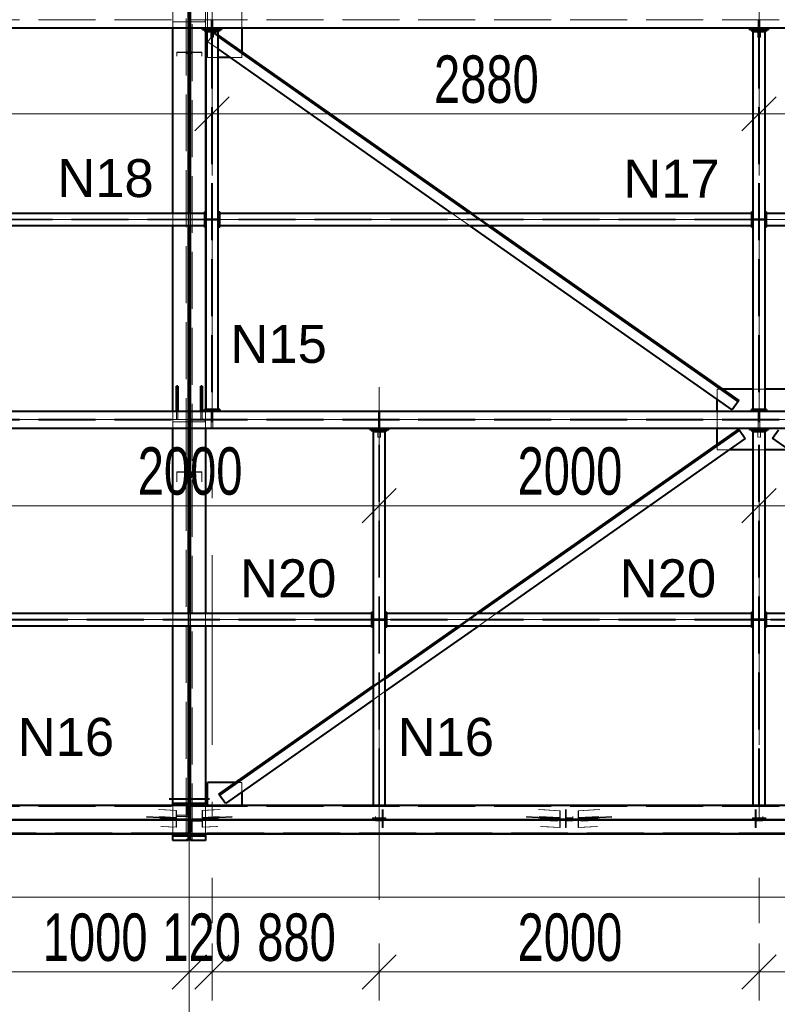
# Model space of a CAD drawing. Header units: metres. Extents: x 217 to 322, y -6 to 53.
# Tile 24 of 39: x 251.2 to 255.19, y 37.94 to 43.12. Entities that reach past the tile are written whole.
import ezdxf

# ---------------------------------------------------------------- set-up
doc = ezdxf.new("R2010")
doc.units = ezdxf.units.M
for name, pattern in [('__RA_15', [1.7, 1, -0.3, 0.1, -0.3]), ('__RA_2', [0.4, 0.3, -0.1]), ('__RA_4', [0.6, 0.3, -0.1, 0, -0.1, 0, -0.1])]:
    doc.linetypes.add(name, pattern=pattern)
for name, color, linetype, lineweight in [('OSY', 204, '__RA_15', 13), ('POPIS', 7, 'Continuous', 13), ('Standard', 7, 'Continuous', 40), ('VYZTUZ', 11, 'Continuous', 50)]:
    doc.layers.add(name, color=color, linetype=linetype, lineweight=lineweight)
doc.styles.add('ARIAL', font='ARIAL.TTF')

msp = doc.modelspace()

# ---------------------------------------------------------------- linework, layer by layer
at = {"layer": 'OSY', "color": 204, "linetype": 'Continuous', "lineweight": 13}
for p, q in [((252.0971, 36.1652), (252.0971, 47.9132)), ((227.8694, 42.0713), (266.4974, 42.0713)), ((223.0094, 41.0174), (268.4574, 41.0174)), ((227.8694, 39.9636), (266.4974, 39.9636)), ((223.0094, 38.9097), (268.4574, 38.9097))]:
    msp.add_line(p, q, dxfattribs=at)
at = {"layer": 'OSY', "color": 204, "linetype": '__RA_15', "lineweight": 13}
for p, q in [((252.2171, 45.4037), (252.2171, 38.3637)), ((255.0971, 45.4037), (255.0971, 38.3637)), ((253.0971, 41.1883), (253.0971, 38.3637))]:
    msp.add_line(p, q, dxfattribs=at)
at = {"layer": 'Standard', "color": 136, "linetype": '__RA_2', "lineweight": 18}
for p, q in [((252.0811, 46.7305), (252.0811, 38.8002)), ((252.1131, 38.8002), (252.1131, 46.7305)), ((252.0111, 43.1223), (252.0111, 43.1701)), ((252.1831, 43.1701), (252.1831, 43.0801)), ((252.1931, 43.0801), (252.1931, 43.1701)), ((252.3731, 43.1701), (252.3731, 43.0801)), ((246.1031, 43.1223), (252.0911, 43.1223)), ((252.0111, 43.1123), (252.0111, 43.1223)), ((252.0111, 43.0801), (252.0111, 43.1123)), ((252.0111, 43.1123), (252.0911, 43.1123)), ((252.1031, 43.1223), (258.0911, 43.1223)), ((252.1031, 43.1123), (252.1811, 43.1123)), ((252.1811, 43.1223), (252.1811, 43.1123)), ((252.2131, 43.1223), (252.2131, 43.1123)), ((252.2131, 43.1123), (252.2211, 43.1123)), ((252.2131, 43.0801), (252.2131, 43.1123)), ((252.2211, 43.1123), (252.2211, 43.1223)), ((252.2211, 43.1123), (252.2211, 43.0801)), ((255.0931, 43.1223), (255.0931, 43.1123)), ((255.0931, 43.1123), (255.1011, 43.1123)), ((255.0931, 43.0801), (255.0931, 43.1123)), ((255.1011, 43.1123), (255.1011, 43.1223)), ((255.1011, 43.1123), (255.1011, 43.0801)), ((252.1831, 43.0801), (252.1831, 43.0721)), ((252.1931, 43.0721), (252.1931, 43.0801)), ((252.1931, 43.0671), (252.1931, 43.0721)), ((252.1931, 42.9251), (252.1931, 43.0621)), ((252.1954, 43.0072), (252.2264, 43.0514)), ((252.2099, 43.0621), (252.2099, 43.0321)), ((252.2149, 43.0621), (252.2149, 41.0704)), ((252.2193, 43.0621), (252.2193, 41.0704)), ((252.2243, 43.0321), (252.2243, 43.0621)), ((252.2264, 43.0514), (252.2299, 43.0563)), ((252.2491, 43.0354), (252.2264, 43.0514)), ((252.2299, 43.0563), (252.2491, 43.0428)), ((255.0899, 43.0621), (255.0899, 43.0321)), ((255.0949, 43.0621), (255.0949, 41.0704)), ((255.0993, 43.0621), (255.0993, 41.0704)), ((255.1043, 43.0321), (255.1043, 43.0621)), ((252.2491, 42.9694), (252.1954, 43.0072)), ((252.2099, 43.0321), (252.2149, 43.0321)), ((252.2193, 43.0321), (252.2243, 43.0321)), ((255.0899, 43.0321), (255.0949, 43.0321)), ((255.0993, 43.0321), (255.1043, 43.0321)), ((252.0851, 42.9532), (252.0311, 42.9532)), ((252.0311, 42.9532), (252.0311, 42.9505)), ((252.0311, 42.9505), (252.0311, 42.9309)), ((252.0311, 42.9505), (252.0911, 42.9505)), ((252.0851, 42.9555), (252.0851, 42.9532)), ((252.0851, 42.9442), (252.0851, 42.9532)), ((252.1031, 42.9505), (252.1631, 42.9505)), ((252.1091, 42.9532), (252.1091, 42.9555)), ((252.1631, 42.9532), (252.1091, 42.9532)), ((252.1091, 42.9532), (252.1091, 42.9442)), ((252.1631, 42.9505), (252.1631, 42.9532)), ((252.1631, 42.9309), (252.1631, 42.9505)), ((252.3731, 42.9556), (252.3731, 42.9483)), ((252.3731, 42.9483), (252.3731, 42.9251)), ((252.2491, 42.9251), (252.1931, 42.9251)), ((252.3731, 42.9251), (252.3122, 42.9251)), ((252.1771, 42.0735), (249.1371, 42.0735)), ((252.1771, 42.0691), (249.1371, 42.0691)), ((252.0111, 42.0393), (252.0111, 42.1033)), ((252.0911, 42.1033), (252.0911, 42.0393)), ((252.1031, 42.0393), (252.1031, 42.1033)), ((252.1831, 42.1113), (252.1831, 42.0313)), ((252.1851, 42.0753), (252.2049, 42.0753)), ((252.2049, 42.0673), (252.1851, 42.0673)), ((252.2149, 42.0753), (252.2049, 42.0753)), ((252.2049, 42.0753), (252.2049, 42.0673)), ((252.2049, 42.0673), (252.2149, 42.0673)), ((252.2293, 42.0753), (252.2193, 42.0753)), ((252.2193, 42.0673), (252.2293, 42.0673)), ((252.2293, 42.0673), (252.2293, 42.0753)), ((252.2293, 42.0753), (252.2491, 42.0753)), ((252.2491, 42.0673), (252.2293, 42.0673)), ((255.0571, 42.0735), (252.2571, 42.0735)), ((255.0571, 42.0691), (252.2571, 42.0691)), ((253.5731, 42.0393), (253.482, 42.1033)), ((253.667, 42.0393), (253.5759, 42.1033)), ((253.5864, 42.1033), (253.6775, 42.0393)), ((255.0651, 42.0753), (255.0849, 42.0753)), ((255.0849, 42.0673), (255.0651, 42.0673)), ((255.0949, 42.0753), (255.0849, 42.0753)), ((255.0849, 42.0753), (255.0849, 42.0673)), ((255.0849, 42.0673), (255.0949, 42.0673)), ((255.1093, 42.0753), (255.0993, 42.0753)), ((255.0993, 42.0673), (255.1093, 42.0673)), ((255.1093, 42.0673), (255.1093, 42.0753)), ((255.1093, 42.0753), (255.1291, 42.0753)), ((255.1291, 42.0673), (255.1093, 42.0673)), ((257.9371, 42.0735), (255.1371, 42.0735)), ((257.9371, 42.0691), (255.1371, 42.0691)), ((254.8938, 41.1774), (254.8771, 41.1774)), ((254.8771, 41.1231), (254.8771, 41.1774)), ((254.9042, 41.1774), (254.8938, 41.1774)), ((255.1291, 41.1774), (255.0651, 41.1774)), ((252.0291, 41.0806), (252.0371, 41.0806)), ((252.1571, 41.0806), (252.1651, 41.0806)), ((252.0111, 41.0146), (252.0111, 41.0624)), ((252.0291, 41.0202), (252.0291, 41.0624)), ((252.0371, 41.0624), (252.0371, 41.0202)), ((252.1571, 41.0202), (252.1571, 41.0624)), ((252.1651, 41.0624), (252.1651, 41.0202)), ((252.1831, 41.0704), (252.1831, 41.0624)), ((252.1831, 41.0624), (252.1831, 40.9724)), ((252.2131, 41.0302), (252.2131, 41.0624)), ((252.2211, 41.0302), (252.2131, 41.0302)), ((252.2131, 41.0302), (252.2131, 41.0202)), ((252.2211, 41.0624), (252.2211, 41.0302)), ((252.2211, 41.0202), (252.2211, 41.0302)), ((253.0931, 41.0302), (253.0931, 41.0624)), ((253.1011, 41.0302), (253.0931, 41.0302)), ((253.0931, 41.0302), (253.0931, 41.0202)), ((253.1011, 41.0624), (253.1011, 41.0302)), ((253.1011, 41.0202), (253.1011, 41.0302)), ((254.8771, 40.9724), (254.8771, 41.0624)), ((255.0931, 41.0302), (255.0931, 41.0624)), ((255.1011, 41.0302), (255.0931, 41.0302)), ((255.0931, 41.0302), (255.0931, 41.0202)), ((255.1011, 41.0624), (255.1011, 41.0302)), ((255.1011, 41.0202), (255.1011, 41.0302)), ((246.1031, 41.0202), (252.0911, 41.0202)), ((246.1031, 41.0146), (252.0911, 41.0146)), ((252.0111, 41.0046), (252.0111, 41.0146)), ((252.0111, 40.9724), (252.0111, 41.0046)), ((252.0111, 41.0046), (252.0911, 41.0046)), ((252.1031, 41.0202), (258.0911, 41.0202)), ((252.1031, 41.0146), (258.0911, 41.0146)), ((252.1031, 41.0046), (252.1811, 41.0046)), ((252.1811, 41.0146), (252.1811, 41.0046)), ((252.2131, 41.0146), (252.2131, 41.0046)), ((252.2131, 41.0046), (252.2211, 41.0046)), ((252.2131, 40.9724), (252.2131, 41.0046)), ((252.2211, 41.0046), (252.2211, 41.0146)), ((252.2211, 41.0046), (252.2211, 40.9724)), ((253.0931, 41.0146), (253.0931, 41.0046)), ((253.0931, 41.0046), (253.1011, 41.0046)), ((253.0931, 40.9724), (253.0931, 41.0046)), ((253.1011, 41.0046), (253.1011, 41.0146)), ((253.1011, 41.0046), (253.1011, 40.9724)), ((255.0931, 41.0146), (255.0931, 41.0046)), ((255.0931, 41.0046), (255.1011, 41.0046)), ((255.0931, 40.9724), (255.0931, 41.0046)), ((255.1011, 41.0046), (255.1011, 41.0146)), ((255.1011, 41.0046), (255.1011, 40.9724)), ((253.0899, 40.9544), (253.0899, 40.9244)), ((253.0899, 40.9244), (253.0949, 40.9244)), ((253.0949, 38.9847), (253.0949, 40.9544)), ((253.0993, 38.9847), (253.0993, 40.9544)), ((253.0993, 40.9244), (253.1043, 40.9244)), ((253.1043, 40.9244), (253.1043, 40.9544)), ((255.0899, 40.9544), (255.0899, 40.9244)), ((255.0899, 40.9244), (255.0949, 40.9244)), ((255.0949, 38.9847), (255.0949, 40.9544)), ((255.0993, 38.9847), (255.0993, 40.9544)), ((255.0993, 40.9244), (255.1043, 40.9244)), ((255.1043, 40.9244), (255.1043, 40.9544)), ((254.8771, 40.88), (254.8771, 40.8873)), ((254.8771, 40.8574), (254.8771, 40.88)), ((254.939, 40.8574), (254.8771, 40.8574)), ((255.1291, 40.8574), (255.0651, 40.8574)), ((252.0851, 40.7416), (252.0311, 40.7416)), ((252.0311, 40.7416), (252.0311, 40.7399)), ((252.0311, 40.7399), (252.0311, 40.6888)), ((252.0311, 40.7399), (252.0911, 40.7399)), ((252.0851, 40.7442), (252.0851, 40.7416)), ((252.0851, 40.7103), (252.0851, 40.7416)), ((252.1031, 40.7399), (252.1631, 40.7399)), ((252.1091, 40.7416), (252.1091, 40.7442)), ((252.1631, 40.7416), (252.1091, 40.7416)), ((252.1091, 40.7416), (252.1091, 40.7103)), ((252.1631, 40.7399), (252.1631, 40.7416)), ((252.1631, 40.6888), (252.1631, 40.7399)), ((252.0111, 39.9316), (252.0111, 39.9956)), ((252.0911, 39.9956), (252.0911, 39.9316)), ((252.1031, 39.9316), (252.1031, 39.9956)), ((252.1831, 39.9956), (252.1831, 39.9316)), ((253.5168, 39.9316), (253.6079, 39.9956)), ((253.6183, 39.9956), (253.5272, 39.9316)), ((253.7123, 39.9956), (253.6212, 39.9316)), ((253.0571, 39.9658), (251.1371, 39.9658)), ((253.0571, 39.9614), (251.1371, 39.9614)), ((253.0651, 39.9676), (253.0849, 39.9676)), ((253.0849, 39.9596), (253.0651, 39.9596)), ((253.0949, 39.9676), (253.0849, 39.9676)), ((253.0849, 39.9676), (253.0849, 39.9596)), ((253.0849, 39.9596), (253.0949, 39.9596)), ((253.1093, 39.9676), (253.0993, 39.9676)), ((253.0993, 39.9596), (253.1093, 39.9596)), ((253.1093, 39.9596), (253.1093, 39.9676)), ((253.1093, 39.9676), (253.1291, 39.9676)), ((253.1291, 39.9596), (253.1093, 39.9596)), ((255.0571, 39.9658), (253.1371, 39.9658)), ((255.0571, 39.9614), (253.1371, 39.9614)), ((255.0651, 39.9676), (255.0849, 39.9676)), ((255.0849, 39.9596), (255.0651, 39.9596)), ((255.0949, 39.9676), (255.0849, 39.9676)), ((255.0849, 39.9676), (255.0849, 39.9596)), ((255.0849, 39.9596), (255.0949, 39.9596)), ((255.1093, 39.9676), (255.0993, 39.9676)), ((255.0993, 39.9596), (255.1093, 39.9596)), ((255.1093, 39.9596), (255.1093, 39.9676)), ((255.1093, 39.9676), (255.1291, 39.9676)), ((255.1291, 39.9596), (255.1093, 39.9596)), ((257.0571, 39.9658), (255.1371, 39.9658)), ((257.0571, 39.9614), (255.1371, 39.9614)), ((253.0651, 39.6142), (253.1291, 39.6592)), ((253.1291, 39.6519), (253.0651, 39.6069)), ((253.1291, 39.5859), (253.0651, 39.5409)), ((252.3503, 39.1047), (252.3399, 39.1047)), ((252.3731, 39.1047), (252.3503, 39.1047)), ((252.3731, 39.1047), (252.3731, 39.0547)), ((246.1031, 38.9787), (252.0911, 38.9787)), ((251.935, 38.9625), (252.0277, 38.9576)), ((251.9426, 38.9625), (252.0298, 38.9578)), ((252.0111, 38.8347), (252.0111, 38.9847)), ((252.0298, 38.9578), (252.0277, 38.9576)), ((252.0277, 38.9576), (252.0277, 38.9217)), ((252.0298, 38.918), (252.0298, 38.9578)), ((252.0851, 38.9886), (252.0851, 38.987)), ((252.0851, 38.987), (252.0851, 38.9332)), ((252.0911, 38.987), (252.0851, 38.987)), ((252.0911, 38.9947), (252.0911, 38.9847)), ((252.1031, 38.9847), (252.1031, 38.9947)), ((252.1031, 38.9787), (258.0911, 38.9787)), ((252.1644, 38.9578), (252.2517, 38.9625)), ((252.1644, 38.9578), (252.1644, 38.918)), ((252.1666, 38.9576), (252.1644, 38.9578)), ((252.1666, 38.9576), (252.2593, 38.9625)), ((252.1666, 38.9217), (252.1666, 38.9576)), ((252.1831, 38.9847), (252.1831, 38.8347)), ((253.0949, 38.9847), (253.0651, 38.9847)), ((253.1291, 38.9847), (253.0993, 38.9847)), ((253.1131, 38.9625), (253.1131, 38.9553)), ((253.1131, 38.9553), (253.1131, 38.9194)), ((253.1171, 38.9553), (253.1131, 38.9553)), ((253.1171, 38.9625), (253.1171, 38.9553)), ((253.1171, 38.9154), (253.1171, 38.9553)), ((253.935, 38.9625), (254.0474, 38.9565)), ((253.9426, 38.9625), (254.0495, 38.9568)), ((254.0495, 38.9568), (254.0474, 38.9565)), ((254.0474, 38.9565), (254.0474, 38.9207)), ((254.0495, 38.917), (254.0495, 38.9568)), ((254.0771, 38.9553), (254.0771, 38.9625)), ((254.0771, 38.9553), (254.0771, 38.9154)), ((254.0811, 38.9553), (254.0771, 38.9553)), ((254.0811, 38.9553), (254.0811, 38.9625)), ((254.0811, 38.9194), (254.0811, 38.9553)), ((254.1448, 38.9568), (254.2517, 38.9625)), ((254.1448, 38.9568), (254.1448, 38.917)), ((254.1469, 38.9565), (254.1448, 38.9568)), ((254.1469, 38.9565), (254.2593, 38.9625)), ((254.1469, 38.9207), (254.1469, 38.9565)), ((255.0949, 38.9847), (255.0651, 38.9847)), ((255.0771, 38.9553), (255.0771, 38.9625)), ((255.0771, 38.9553), (255.0771, 38.9154)), ((255.0811, 38.9553), (255.0771, 38.9553)), ((255.0811, 38.9553), (255.0811, 38.9625)), ((255.0811, 38.9194), (255.0811, 38.9553)), ((255.1291, 38.9847), (255.0993, 38.9847)), ((252.0911, 38.9097), (246.1031, 38.9097)), ((246.1031, 38.9097), (252.0911, 38.9097)), ((251.8716, 38.9263), (252.0087, 38.9191)), ((252.0087, 38.9151), (251.8722, 38.9223)), ((251.8733, 38.9143), (252.0087, 38.9071)), ((252.0087, 38.9031), (251.8739, 38.9103)), ((251.94, 38.9263), (252.0277, 38.9217)), ((252.0277, 38.9057), (251.9422, 38.9103)), ((251.9471, 38.9146), (251.9471, 38.9223)), ((251.9471, 38.9146), (251.9471, 38.9067)), ((252.0811, 38.9146), (251.9471, 38.9146)), ((251.9471, 38.9067), (252.0811, 38.9067)), ((251.9481, 38.9223), (252.0298, 38.918)), ((252.0298, 38.91), (251.9492, 38.9143)), ((252.0277, 38.9217), (252.0087, 38.9191)), ((252.0087, 38.9191), (252.0087, 38.9151)), ((252.0087, 38.9151), (252.0298, 38.918)), ((252.0298, 38.91), (252.0087, 38.9071)), ((252.0087, 38.9071), (252.0087, 38.9031)), ((252.0087, 38.9031), (252.0277, 38.9057)), ((252.0277, 38.9057), (252.0277, 38.8699)), ((252.0298, 38.8702), (252.0298, 38.91)), ((252.0311, 38.9344), (252.0311, 38.9332)), ((252.0851, 38.9332), (252.0311, 38.9332)), ((252.0311, 38.9332), (252.0311, 38.9272)), ((252.0311, 38.9272), (252.0911, 38.9272)), ((252.1031, 38.9097), (258.0911, 38.9097)), ((258.0911, 38.9097), (252.1031, 38.9097)), ((252.1631, 38.9073), (252.1031, 38.9073)), ((252.1091, 38.9023), (252.1091, 38.9013)), ((252.1091, 38.8475), (252.1091, 38.9013)), ((252.1091, 38.9013), (252.1631, 38.9013)), ((252.2471, 38.9146), (252.1131, 38.9146)), ((252.1131, 38.9067), (252.2471, 38.9067)), ((252.1631, 38.9073), (252.1631, 38.9083)), ((252.1631, 38.9013), (252.1631, 38.9073)), ((252.1644, 38.918), (252.2462, 38.9223)), ((252.1644, 38.918), (252.1855, 38.9151)), ((252.2451, 38.9143), (252.1644, 38.91)), ((252.1644, 38.91), (252.1644, 38.8702)), ((252.1855, 38.9071), (252.1644, 38.91)), ((252.1666, 38.9217), (252.2543, 38.9263)), ((252.1855, 38.9191), (252.1666, 38.9217)), ((252.2521, 38.9103), (252.1666, 38.9057)), ((252.1666, 38.8699), (252.1666, 38.9057)), ((252.1666, 38.9057), (252.1855, 38.9031)), ((252.1855, 38.9191), (252.3226, 38.9263)), ((252.3221, 38.9223), (252.1855, 38.9151)), ((252.1855, 38.9151), (252.1855, 38.9191)), ((252.1855, 38.9071), (252.321, 38.9143)), ((252.3204, 38.9103), (252.1855, 38.9031)), ((252.1855, 38.9031), (252.1855, 38.9071)), ((252.2471, 38.9223), (252.2471, 38.9146)), ((252.2471, 38.9067), (252.2471, 38.9146)), ((253.1321, 38.9198), (253.0621, 38.9198)), ((253.0621, 38.9138), (253.0621, 38.9198)), ((253.1321, 38.9138), (253.0621, 38.9138)), ((253.0621, 38.9058), (253.0621, 38.9138)), ((253.0621, 38.9118), (253.1321, 38.9118)), ((253.0621, 38.9058), (253.1321, 38.9058)), ((253.0771, 38.9263), (253.0771, 38.9194)), ((253.1131, 38.9194), (253.0771, 38.9194)), ((253.0771, 38.9194), (253.0771, 38.9154)), ((253.0771, 38.9154), (253.1171, 38.9154)), ((253.0771, 38.9143), (253.0771, 38.9074)), ((253.1171, 38.9074), (253.0771, 38.9074)), ((253.0771, 38.9074), (253.0771, 38.9034)), ((253.0771, 38.9034), (253.1131, 38.9034)), ((253.1131, 38.9034), (253.1131, 38.9103)), ((253.1131, 38.9034), (253.1131, 38.8676)), ((253.1171, 38.9074), (253.1171, 38.9143)), ((253.1171, 38.8676), (253.1171, 38.9074)), ((253.1321, 38.9198), (253.1321, 38.9138)), ((253.1321, 38.9058), (253.1321, 38.9138)), ((253.8716, 38.9263), (254.0284, 38.918)), ((254.0284, 38.9141), (253.8722, 38.9223)), ((253.8733, 38.9143), (254.0284, 38.9061)), ((254.0284, 38.9021), (253.8739, 38.9103)), ((253.94, 38.9263), (254.0474, 38.9207)), ((254.0474, 38.9047), (253.9422, 38.9103)), ((253.9471, 38.9138), (253.9471, 38.9223)), ((253.9471, 38.9138), (253.9471, 38.9058)), ((254.2471, 38.9138), (253.9471, 38.9138)), ((253.9471, 38.9058), (254.2471, 38.9058)), ((253.9481, 38.9223), (254.0495, 38.917)), ((254.0495, 38.909), (253.9492, 38.9143)), ((254.0474, 38.9207), (254.0284, 38.918)), ((254.0284, 38.918), (254.0284, 38.9141)), ((254.0284, 38.9141), (254.0495, 38.917)), ((254.0495, 38.909), (254.0284, 38.9061)), ((254.0284, 38.9061), (254.0284, 38.9021)), ((254.0284, 38.9021), (254.0474, 38.9047)), ((254.0474, 38.9047), (254.0474, 38.8688)), ((254.0495, 38.8691), (254.0495, 38.909)), ((254.0771, 38.9154), (254.1171, 38.9154)), ((254.0771, 38.9143), (254.0771, 38.9074)), ((254.0771, 38.9074), (254.0771, 38.8676)), ((254.1171, 38.9074), (254.0771, 38.9074)), ((254.1171, 38.9194), (254.0811, 38.9194)), ((254.0811, 38.9103), (254.0811, 38.9034)), ((254.0811, 38.8676), (254.0811, 38.9034)), ((254.0811, 38.9034), (254.1171, 38.9034)), ((254.1171, 38.9194), (254.1171, 38.9263)), ((254.1171, 38.9154), (254.1171, 38.9194)), ((254.1171, 38.9074), (254.1171, 38.9143)), ((254.1171, 38.9034), (254.1171, 38.9074)), ((254.1448, 38.917), (254.2462, 38.9223)), ((254.1448, 38.917), (254.1658, 38.9141)), ((254.2451, 38.9143), (254.1448, 38.909)), ((254.1448, 38.909), (254.1448, 38.8691)), ((254.1658, 38.9061), (254.1448, 38.909)), ((254.1469, 38.9207), (254.2543, 38.9263)), ((254.1658, 38.918), (254.1469, 38.9207)), ((254.2521, 38.9103), (254.1469, 38.9047)), ((254.1469, 38.8688), (254.1469, 38.9047)), ((254.1469, 38.9047), (254.1658, 38.9021)), ((254.1658, 38.918), (254.3226, 38.9263)), ((254.3221, 38.9223), (254.1658, 38.9141)), ((254.1658, 38.9141), (254.1658, 38.918)), ((254.1658, 38.9061), (254.321, 38.9143)), ((254.3204, 38.9103), (254.1658, 38.9021)), ((254.1658, 38.9021), (254.1658, 38.9061)), ((254.2471, 38.9223), (254.2471, 38.9138)), ((254.2471, 38.9138), (254.2471, 38.9058)), ((255.0621, 38.9138), (255.0621, 38.9198)), ((255.1321, 38.9198), (255.0621, 38.9198)), ((255.1321, 38.9138), (255.0621, 38.9138)), ((255.0621, 38.9138), (255.0621, 38.9058)), ((255.0621, 38.9118), (255.1321, 38.9118)), ((255.0621, 38.9058), (255.1321, 38.9058)), ((255.0771, 38.9154), (255.1171, 38.9154)), ((255.0771, 38.9143), (255.0771, 38.9074)), ((255.0771, 38.9074), (255.0771, 38.8676)), ((255.1171, 38.9074), (255.0771, 38.9074)), ((255.1171, 38.9194), (255.0811, 38.9194)), ((255.0811, 38.9103), (255.0811, 38.9034)), ((255.0811, 38.8676), (255.0811, 38.9034)), ((255.0811, 38.9034), (255.1171, 38.9034)), ((255.1171, 38.9194), (255.1171, 38.9263)), ((255.1171, 38.9154), (255.1171, 38.9194)), ((255.1171, 38.9074), (255.1171, 38.9143)), ((255.1171, 38.9034), (255.1171, 38.9074)), ((255.1321, 38.9198), (255.1321, 38.9138)), ((255.1321, 38.9138), (255.1321, 38.9058)), ((252.0277, 38.8699), (251.9472, 38.8741)), ((252.0298, 38.8702), (251.9547, 38.8741)), ((252.0277, 38.8699), (252.0298, 38.8702)), ((252.2395, 38.8741), (252.1644, 38.8702)), ((252.1644, 38.8702), (252.1666, 38.8699)), ((252.2471, 38.8741), (252.1666, 38.8699)), ((253.1131, 38.8676), (253.1171, 38.8676)), ((254.0474, 38.8688), (253.9472, 38.8741)), ((254.0495, 38.8691), (253.9547, 38.8741)), ((254.0474, 38.8688), (254.0495, 38.8691)), ((254.0771, 38.8676), (254.0811, 38.8676)), ((254.2395, 38.8741), (254.1448, 38.8691)), ((254.1448, 38.8691), (254.1469, 38.8688)), ((254.2471, 38.8741), (254.1469, 38.8688)), ((255.0771, 38.8676), (255.0811, 38.8676)), ((252.0911, 38.8407), (246.1031, 38.8407)), ((252.0111, 38.8002), (252.0811, 38.8002)), ((252.0811, 38.8062), (252.0911, 38.8062)), ((252.0911, 38.8347), (252.0911, 38.8247)), ((252.1031, 38.8475), (252.1091, 38.8475)), ((258.0911, 38.8407), (252.1031, 38.8407)), ((252.1031, 38.8247), (252.1031, 38.8347)), ((252.1031, 38.8062), (252.1131, 38.8062)), ((252.1131, 38.8002), (252.1831, 38.8002))]:
    msp.add_line(p, q, dxfattribs=at)
at = {"layer": 'Standard', "color": 1, "linetype": 'Continuous', "lineweight": 40}
for p, q in [((252.0911, 43.1701), (252.0911, 43.0801)), ((252.1031, 43.0801), (252.1031, 43.1701)), ((252.1031, 43.1223), (252.0911, 43.1223)), ((252.0911, 43.1123), (252.1031, 43.1123)), ((246.1031, 43.0801), (252.0911, 43.0801)), ((252.0111, 42.1033), (252.0111, 43.0801)), ((252.0911, 43.0801), (252.0911, 42.1033)), ((252.1031, 42.1033), (252.1031, 43.0801)), ((252.1031, 43.0801), (258.0911, 43.0801)), ((252.1671, 43.0721), (252.1671, 43.0801)), ((252.1671, 43.0721), (252.2671, 43.0721)), ((252.1749, 43.0721), (252.1749, 43.0671)), ((252.1749, 43.0671), (252.2099, 43.0671)), ((252.1831, 43.0721), (252.1831, 42.1113)), ((252.1851, 43.0621), (252.1851, 41.0704)), ((252.1851, 43.0621), (252.2491, 43.0621)), ((252.1931, 43.0621), (252.1931, 43.0671)), ((252.2099, 43.0671), (252.2099, 43.0621)), ((252.2149, 43.0621), (252.2149, 43.0721)), ((252.2193, 43.0721), (252.2193, 43.0621)), ((252.2243, 43.0621), (252.2243, 43.0671)), ((252.2243, 43.0671), (252.2593, 43.0671)), ((252.2491, 41.0704), (252.2491, 43.0621)), ((252.2593, 43.0671), (252.2593, 43.0721)), ((252.2671, 43.0801), (252.2671, 43.0721)), ((252.3731, 43.0801), (252.3731, 42.9556)), ((255.0471, 43.0721), (255.0471, 43.0801)), ((255.0471, 43.0721), (255.1471, 43.0721)), ((255.0549, 43.0721), (255.0549, 43.0671)), ((255.0549, 43.0671), (255.0899, 43.0671)), ((255.0651, 43.0621), (255.0651, 41.0704)), ((255.0651, 43.0621), (255.1291, 43.0621)), ((255.0899, 43.0671), (255.0899, 43.0621)), ((255.0949, 43.0621), (255.0949, 43.0721)), ((255.0993, 43.0721), (255.0993, 43.0621)), ((255.1043, 43.0621), (255.1043, 43.0671)), ((255.1043, 43.0671), (255.1393, 43.0671)), ((255.1291, 41.0704), (255.1291, 43.0621)), ((255.1393, 43.0671), (255.1393, 43.0721)), ((255.1471, 43.0801), (255.1471, 43.0721)), ((252.2491, 43.0428), (253.5864, 42.1033)), ((253.5759, 42.1033), (252.2491, 43.0354)), ((253.482, 42.1033), (252.2491, 42.9694)), ((252.3122, 42.9251), (252.2491, 42.9251)), ((252.1031, 42.816), (252.0911, 42.816)), ((252.1771, 42.1033), (249.1371, 42.1033)), ((252.1771, 42.1113), (252.1771, 42.1033)), ((252.1771, 42.1113), (252.1851, 42.1113)), ((252.1771, 42.1033), (252.1771, 42.0393)), ((252.2491, 42.1113), (252.2571, 42.1113)), ((252.2571, 42.1033), (252.2571, 42.1113)), ((252.2571, 42.0393), (252.2571, 42.1033)), ((255.0571, 42.1033), (252.2571, 42.1033)), ((255.0571, 42.1113), (255.0571, 42.1033)), ((255.0571, 42.1113), (255.0651, 42.1113)), ((255.0571, 42.1033), (255.0571, 42.0393)), ((255.1291, 42.1113), (255.1371, 42.1113)), ((255.1371, 42.1033), (255.1371, 42.1113)), ((255.1371, 42.0393), (255.1371, 42.1033)), ((257.9371, 42.1033), (255.1371, 42.1033)), ((249.1371, 42.0393), (252.1771, 42.0393)), ((252.0111, 41.0624), (252.0111, 42.0393)), ((252.0911, 42.0393), (252.0911, 41.0624)), ((252.1031, 41.0624), (252.1031, 42.0393)), ((252.1771, 42.0393), (252.1771, 42.0313)), ((252.1851, 42.0313), (252.1771, 42.0313)), ((252.1831, 42.0313), (252.1831, 41.0704)), ((252.2571, 42.0313), (252.2491, 42.0313)), ((252.2571, 42.0313), (252.2571, 42.0393)), ((252.2571, 42.0393), (255.0571, 42.0393)), ((254.9553, 41.0682), (253.5731, 42.0393)), ((254.9864, 41.1123), (253.667, 42.0393)), ((253.6775, 42.0393), (254.9898, 41.1173)), ((255.0571, 42.0393), (255.0571, 42.0313)), ((255.0651, 42.0313), (255.0571, 42.0313)), ((255.1371, 42.0313), (255.1291, 42.0313)), ((255.1371, 42.0313), (255.1371, 42.0393)), ((255.1371, 42.0393), (257.9371, 42.0393)), ((252.0291, 41.0624), (252.0291, 41.1937)), ((252.0371, 41.1937), (252.0291, 41.1937)), ((252.0371, 41.1937), (252.0371, 41.0624)), ((252.1651, 41.1937), (252.1571, 41.1937)), ((252.1571, 41.0624), (252.1571, 41.1937)), ((252.1651, 41.1937), (252.1651, 41.0624)), ((255.0651, 41.1774), (254.9042, 41.1774)), ((255.2901, 41.1774), (255.1291, 41.1774)), ((252.1031, 41.0983), (252.0911, 41.0983)), ((254.8771, 41.0624), (254.8771, 41.1231)), ((254.9864, 41.1123), (254.9553, 41.0682)), ((254.9898, 41.1173), (254.9864, 41.1123)), ((246.1031, 41.0624), (252.0911, 41.0624)), ((252.0911, 41.0624), (252.0911, 40.9724)), ((252.1031, 41.0624), (258.0911, 41.0624)), ((252.1031, 40.9724), (252.1031, 41.0624)), ((252.1771, 41.0624), (252.1771, 41.0704)), ((252.1851, 41.0704), (252.1771, 41.0704)), ((252.2491, 41.0704), (252.1851, 41.0704)), ((252.2571, 41.0704), (252.2491, 41.0704)), ((252.2571, 41.0704), (252.2571, 41.0624)), ((255.0571, 41.0624), (255.0571, 41.0704)), ((255.0651, 41.0704), (255.0571, 41.0704)), ((255.1291, 41.0704), (255.0651, 41.0704)), ((255.1371, 41.0704), (255.1291, 41.0704)), ((255.1371, 41.0704), (255.1371, 41.0624)), ((252.1031, 41.0146), (252.0911, 41.0146)), ((252.0911, 41.0046), (252.1031, 41.0046)), ((246.1031, 40.9724), (252.0911, 40.9724)), ((252.0111, 39.9956), (252.0111, 40.9724)), ((252.0911, 40.9724), (252.0911, 39.9956)), ((252.1031, 39.9956), (252.1031, 40.9724)), ((252.1031, 40.9724), (258.0911, 40.9724)), ((252.1831, 40.9724), (252.1831, 39.9956)), ((253.0471, 40.9644), (253.0471, 40.9724)), ((253.0471, 40.9644), (253.1471, 40.9644)), ((253.0549, 40.9644), (253.0549, 40.9594)), ((253.0549, 40.9594), (253.0899, 40.9594)), ((253.0651, 40.9544), (253.1291, 40.9544)), ((253.0651, 40.9544), (253.0651, 38.9847)), ((253.0899, 40.9594), (253.0899, 40.9544)), ((253.0949, 40.9544), (253.0949, 40.9644)), ((253.0993, 40.9644), (253.0993, 40.9544)), ((253.1043, 40.9544), (253.1043, 40.9594)), ((253.1043, 40.9594), (253.1393, 40.9594)), ((253.1291, 38.9847), (253.1291, 40.9544)), ((253.1393, 40.9594), (253.1393, 40.9644)), ((253.1471, 40.9724), (253.1471, 40.9644)), ((253.6079, 39.9956), (254.9901, 40.9667)), ((254.9936, 40.9618), (253.6183, 39.9956)), ((254.8771, 40.8873), (254.8771, 40.9724)), ((254.9901, 40.9667), (254.9936, 40.9618)), ((254.9936, 40.9618), (255.0246, 40.9176)), ((255.0471, 40.9644), (255.0471, 40.9724)), ((255.0471, 40.9644), (255.1471, 40.9644)), ((255.0549, 40.9644), (255.0549, 40.9594)), ((255.0549, 40.9594), (255.0899, 40.9594)), ((255.0651, 40.9544), (255.1291, 40.9544)), ((255.0651, 40.9544), (255.0651, 38.9847)), ((255.0899, 40.9594), (255.0899, 40.9544)), ((255.0949, 40.9544), (255.0949, 40.9644)), ((255.0993, 40.9644), (255.0993, 40.9544)), ((255.1043, 40.9544), (255.1043, 40.9594)), ((255.1043, 40.9594), (255.1393, 40.9594)), ((255.1291, 38.9847), (255.1291, 40.9544)), ((255.1393, 40.9594), (255.1393, 40.9644)), ((255.1471, 40.9724), (255.1471, 40.9644)), ((255.1681, 40.9187), (255.1991, 40.9629)), ((255.0246, 40.9176), (253.7123, 39.9956)), ((256.482, 39.9956), (255.1681, 40.9187)), ((255.0651, 40.8574), (254.939, 40.8574)), ((255.2553, 40.8574), (255.1291, 40.8574)), ((252.1031, 40.5983), (252.0911, 40.5983)), ((253.0571, 39.9956), (251.1371, 39.9956)), ((253.0571, 40.0036), (253.0571, 39.9956)), ((253.0571, 40.0036), (253.0651, 40.0036)), ((253.0571, 39.9956), (253.0571, 39.9316)), ((253.1291, 40.0036), (253.1371, 40.0036)), ((253.1371, 39.9956), (253.1371, 40.0036)), ((253.1371, 39.9316), (253.1371, 39.9956)), ((255.0571, 39.9956), (253.1371, 39.9956)), ((255.0571, 40.0036), (255.0571, 39.9956)), ((255.0571, 40.0036), (255.0651, 40.0036)), ((255.0571, 39.9956), (255.0571, 39.9316)), ((255.1291, 40.0036), (255.1371, 40.0036)), ((255.1371, 39.9956), (255.1371, 40.0036)), ((255.1371, 39.9316), (255.1371, 39.9956)), ((257.0571, 39.9956), (255.1371, 39.9956)), ((251.1371, 39.9316), (253.0571, 39.9316)), ((252.0111, 38.9947), (252.0111, 39.9316)), ((252.0911, 39.9316), (252.0911, 38.9947)), ((252.1031, 38.9947), (252.1031, 39.9316)), ((252.1831, 39.9316), (252.1831, 38.9847)), ((253.0571, 39.9316), (253.0571, 39.9236)), ((253.0651, 39.9236), (253.0571, 39.9236)), ((253.6212, 39.9316), (253.1291, 39.5859)), ((253.5272, 39.9316), (253.1291, 39.6519)), ((253.1291, 39.6592), (253.5168, 39.9316)), ((253.1371, 39.9236), (253.1291, 39.9236)), ((253.1371, 39.9236), (253.1371, 39.9316)), ((253.1371, 39.9316), (255.0571, 39.9316)), ((255.0571, 39.9316), (255.0571, 39.9236)), ((255.0651, 39.9236), (255.0571, 39.9236)), ((255.1371, 39.9236), (255.1291, 39.9236)), ((255.1371, 39.9236), (255.1371, 39.9316)), ((255.1371, 39.9316), (257.0571, 39.9316)), ((252.2531, 39.0437), (253.0651, 39.6142)), ((253.0651, 39.6069), (252.2565, 39.0388)), ((253.0651, 39.5409), (252.2876, 38.9946)), ((252.3399, 39.1047), (252.1931, 39.1047)), ((252.1931, 38.9847), (252.1931, 39.1047)), ((252.1031, 39.0109), (252.0911, 39.0109)), ((252.2565, 39.0388), (252.2531, 39.0437)), ((252.2876, 38.9946), (252.2565, 39.0388)), ((252.3731, 39.0547), (252.3731, 38.9847)), ((252.0911, 38.9847), (251.1291, 38.9847)), ((252.0111, 38.9847), (252.0111, 38.9947)), ((252.1811, 38.9947), (252.0111, 38.9947)), ((252.0911, 38.9847), (252.1031, 38.9847)), ((252.0911, 38.9847), (252.0911, 38.9097)), ((253.0651, 38.9847), (252.1031, 38.9847)), ((252.1031, 38.9097), (252.1031, 38.9847)), ((252.1811, 38.9947), (252.1811, 38.9847)), ((253.1291, 38.9847), (253.0651, 38.9847)), ((253.1291, 38.9847), (253.0651, 38.9847)), ((255.0651, 38.9847), (253.1291, 38.9847)), ((255.1291, 38.9847), (255.0651, 38.9847)), ((255.1291, 38.9847), (255.0651, 38.9847)), ((257.0651, 38.9847), (255.1291, 38.9847)), ((252.0911, 38.9097), (246.1031, 38.9097)), ((246.1031, 38.9097), (252.0911, 38.9097)), ((252.0911, 38.9097), (252.0911, 38.8347)), ((252.1031, 38.9097), (258.0911, 38.9097)), ((258.0911, 38.9097), (252.1031, 38.9097)), ((252.1031, 38.8347), (252.1031, 38.9097)), ((246.1031, 38.8347), (252.0911, 38.8347)), ((252.0111, 38.8247), (252.0111, 38.8347)), ((252.0111, 38.7993), (252.0111, 38.8247)), ((252.0111, 38.8247), (252.1811, 38.8247)), ((252.0911, 38.7993), (252.0111, 38.7993)), ((252.1031, 38.8347), (252.0911, 38.8347)), ((252.0911, 38.8247), (252.0911, 38.7993)), ((252.1031, 38.8102), (252.0911, 38.8102)), ((252.1031, 38.8347), (258.0911, 38.8347)), ((252.1031, 38.7993), (252.1031, 38.8247)), ((252.1831, 38.7993), (252.1031, 38.7993)), ((252.1811, 38.8347), (252.1811, 38.8247)), ((252.1831, 38.8347), (252.1831, 38.7993))]:
    msp.add_line(p, q, dxfattribs=at)
at = {"layer": 'Standard', "color": 1, "linetype": '__RA_4', "lineweight": 40}
msp.add_line((251.9911, 39.0187), (252.2031, 39.0187), dxfattribs=at)
at = {"layer": 'Standard', "color": 204, "linetype": 'Continuous', "lineweight": 13}
msp.add_line((227.6952, 38.8347), (265.6274, 38.8407), dxfattribs=at)
at = {"layer": 'Standard', "color": 7, "linetype": 'Continuous', "lineweight": 13}
msp.add_lwpolyline([(222.9094, 38.5015), (265.7274, 38.5015), (265.7274, 46.8305), (222.9094, 46.8305), (222.9094, 38.5015)], dxfattribs=at)
at = {"layer": 'VYZTUZ', "color": 171, "linetype": 'Continuous', "lineweight": 18}
for p, q in [((252.2171, 42.6276), (252.2171, 42.7776)), ((255.0971, 42.6276), (255.0971, 42.7776)), ((252.1271, 42.5376), (252.3071, 42.7176)), ((255.0071, 42.5376), (255.1871, 42.7176)), ((249.0971, 42.6276), (252.2171, 42.6276)), ((252.2171, 42.6276), (252.2171, 42.4776)), ((252.2171, 42.6276), (255.0971, 42.6276)), ((255.0971, 42.6276), (255.0971, 42.4776)), ((255.0971, 42.6276), (257.9771, 42.6276)), ((253.0971, 40.5635), (253.0971, 40.7135)), ((255.0971, 40.5635), (255.0971, 40.7135)), ((253.0071, 40.4735), (253.1871, 40.6535)), ((255.0071, 40.4735), (255.1871, 40.6535)), ((251.0971, 40.5635), (253.0971, 40.5635)), ((253.0971, 40.5635), (253.0971, 40.4135)), ((253.0971, 40.5635), (255.0971, 40.5635)), ((255.0971, 40.5635), (255.0971, 40.4135)), ((255.0971, 40.5635), (257.0971, 40.5635)), ((252.0971, 38.1077), (252.0971, 38.2577)), ((252.2171, 38.1077), (252.2171, 38.2577)), ((253.0971, 38.1077), (253.0971, 38.2577)), ((255.0971, 38.1077), (255.0971, 38.2577)), ((252.0071, 38.0177), (252.1871, 38.1977)), ((252.1271, 38.0177), (252.3071, 38.1977)), ((253.0071, 38.0177), (253.1871, 38.1977)), ((255.0071, 38.0177), (255.1871, 38.1977)), ((251.0971, 38.1077), (252.0971, 38.1077)), ((252.0971, 38.1077), (252.0971, 37.9577)), ((252.0971, 38.1077), (252.2171, 38.1077)), ((252.2171, 38.1077), (252.2171, 37.9577)), ((252.2171, 38.1077), (253.0971, 38.1077)), ((253.0971, 38.1077), (253.0971, 37.9577)), ((253.0971, 38.1077), (255.0971, 38.1077)), ((255.0971, 38.1077), (255.0971, 37.9577)), ((255.0971, 38.1077), (257.0971, 38.1077))]:
    msp.add_line(p, q, dxfattribs=at)

# ---------------------------------------------------------------- texts
at = {"layer": 'POPIS', "color": 204, "linetype": 'Continuous', "lineweight": 13, "char_height": 0.2, "width": 0.09912, "attachment_point": 7, "style": 'ARIAL'}
for s, insert in [('\\W0.99;N18', (251.4021, 42.1864)), ('\\W0.99;N17', (254.3821, 42.1864)), ('\\W0.99;N15', (252.3141, 41.313)), ('\\W0.99;N20', (252.364, 40.0784)), ('\\W0.99;N20', (254.364, 40.0784)), ('\\W0.99;N16', (251.1941, 39.243)), ('\\W0.99;N16', (253.1941, 39.243))]:
    msp.add_mtext(s, dxfattribs=dict(at, insert=insert))
at = {"layer": 'VYZTUZ', "color": 171, "linetype": 'Continuous', "lineweight": 18, "char_height": 0.25, "width": 0.089286, "attachment_point": 7, "style": 'ARIAL'}
for s, insert in [('\\W0.71;2880', (253.3856, 42.6819)), ('\\W0.71;2000', (251.8256, 40.6177)), ('\\W0.71;2000', (253.8256, 40.6177)), ('\\W0.71;1000', (251.3256, 38.162)), ('\\W0.71;120', (251.955, 38.162)), ('\\W0.71;880', (252.455, 38.162)), ('\\W0.71;2000', (253.8256, 38.162))]:
    msp.add_mtext(s, dxfattribs=dict(at, insert=insert))

doc.saveas('drawing.dxf')
